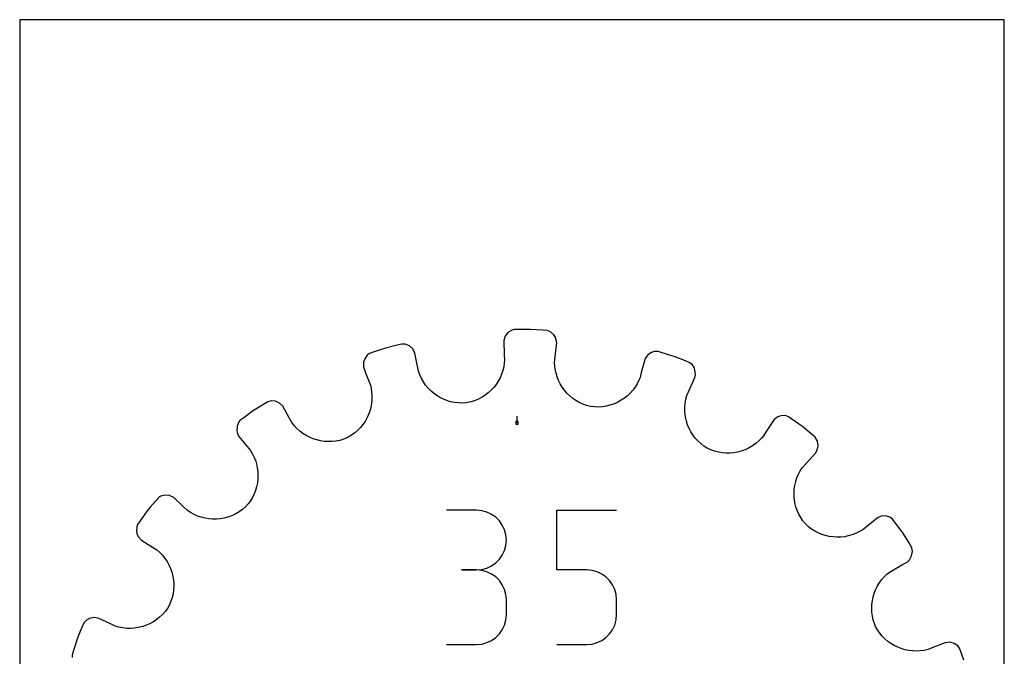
# Model space of a CAD drawing. Extents: x 0 to 216, y 0 to 279.
# Tile 2 of 2: x 0 to 216, y 140 to 279. Entities that reach past the tile are written whole.
import ezdxf

# ---------------------------------------------------------------- set-up
doc = ezdxf.new("R2010")
doc.units = 0

msp = doc.modelspace()

# ---------------------------------------------------------------- linework, layer by layer
at = {"layer": 'annotation', "color": 1}
for p, q in [((109.051908, 190.959435), (109.051908, 192.388185)), ((100.1702, 171.760015), (93.621669, 171.760015)), ((101.347969, 171.654301), (100.1702, 171.760015)), ((102.456209, 171.349649), (101.347969, 171.654301)), ((103.476487, 170.864795), (102.456209, 171.349649)), ((104.39037, 170.218478), (103.476487, 170.864795)), ((117.777353, 158.662028), (117.777353, 171.794228)), ((117.777353, 171.794228), (130.874416, 171.794228)), ((105.179427, 169.429435), (104.39037, 170.218478)), ((105.825224, 168.516401), (105.179427, 169.429435)), ((106.309329, 167.498114), (105.825224, 168.516401)), ((106.613309, 166.393312), (106.309329, 167.498114)), ((106.718732, 165.220731), (106.613309, 166.393312)), ((106.613309, 164.042645), (106.718732, 165.220731)), ((106.718732, 165.220731), (106.718732, 165.220731)), ((105.825224, 161.912047), (106.309329, 162.933555)), ((106.309329, 162.933555), (106.613309, 164.042645)), ((103.476487, 159.558858), (104.39037, 160.206113)), ((104.39037, 160.206113), (105.179427, 160.996705)), ((105.179427, 160.996705), (105.825224, 161.912047)), ((100.1702, 158.662953), (96.891311, 158.662953)), ((96.891311, 158.662953), (100.1702, 158.662953)), ((100.1702, 158.662953), (101.347969, 158.768693)), ((101.347969, 158.557238), (100.1702, 158.662953)), ((100.1702, 158.662953), (100.1702, 158.662953)), ((101.347969, 158.768693), (102.456209, 159.073523)), ((102.456209, 158.252586), (101.347969, 158.557238)), ((102.456209, 159.073523), (103.476487, 159.558858)), ((103.476487, 157.767733), (102.456209, 158.252586)), ((104.39037, 157.121416), (103.476487, 157.767733)), ((124.325885, 158.662028), (117.777353, 158.662028)), ((125.501705, 158.556922), (124.325885, 158.662028)), ((126.60891, 158.253792), (125.501705, 158.556922)), ((127.628884, 157.770918), (126.60891, 158.253792)), ((128.543011, 157.12658), (127.628884, 157.770918)), ((105.179427, 156.332372), (104.39037, 157.121416)), ((105.825224, 155.419338), (105.179427, 156.332372)), ((129.332676, 156.339058), (128.543011, 157.12658)), ((129.979264, 155.426633), (129.332676, 156.339058)), ((106.309329, 154.401052), (105.825224, 155.419338)), ((106.613309, 153.29625), (106.309329, 154.401052)), ((106.718732, 152.123668), (106.613309, 153.29625)), ((130.464161, 154.407585), (129.979264, 155.426633)), ((130.76875, 153.300196), (130.464161, 154.407585)), ((130.874416, 152.122744), (130.76875, 153.300196)), ((106.718732, 148.844779), (106.718732, 152.123668)), ((106.718732, 152.123668), (106.718732, 152.123668)), ((130.874416, 148.860499), (130.874416, 152.122744)), ((130.874416, 152.122744), (130.874416, 152.122744)), ((106.309329, 146.56665), (106.613309, 147.671711)), ((106.613309, 147.671711), (106.718732, 148.844779)), ((130.463948, 146.573556), (130.768689, 147.682476)), ((130.768689, 147.682476), (130.874416, 148.860499)), ((105.179427, 144.635314), (105.825224, 145.548287)), ((105.825224, 145.548287), (106.309329, 146.56665)), ((129.332067, 144.637244), (129.978853, 145.552294)), ((129.978853, 145.552294), (130.463948, 146.573556)), ((101.347969, 142.411148), (102.456209, 142.715648)), ((102.456209, 142.715648), (103.476487, 143.200304)), ((103.476487, 143.200304), (104.39037, 143.846423)), ((104.39037, 143.846423), (105.179427, 144.635314)), ((125.501218, 142.410247), (126.608164, 142.714906)), ((126.608164, 142.714906), (127.628062, 143.199996)), ((127.628062, 143.199996), (128.54225, 143.846959)), ((128.54225, 143.846959), (129.332067, 144.637244)), ((93.621669, 142.305495), (100.1702, 142.305495)), ((100.1702, 142.305495), (101.347969, 142.411148)), ((100.1702, 142.305495), (100.1702, 142.305495)), ((117.777353, 142.30457), (124.325885, 142.30457)), ((124.325885, 142.30457), (125.501218, 142.410247)), ((124.325885, 142.30457), (124.325885, 142.30457))]:
    msp.add_line(p, q, dxfattribs=at)
at = {"layer": 'boundary', "color": 5}
for p, q in [((106.442563, 209.980295), (106.132959, 209.039337)), ((107.044034, 210.742673), (106.442563, 209.980295)), ((107.804539, 211.23663), (107.044034, 210.742673)), ((108.316122, 211.397854), (107.804539, 211.23663)), ((110.969649, 211.425505), (108.316122, 211.397854)), ((112.007266, 211.436317), (110.969649, 211.425505)), ((114.654785, 211.255613), (112.007266, 211.436317)), ((115.690053, 211.184952), (114.654785, 211.255613)), ((116.387554, 210.920202), (115.690053, 211.184952)), ((117.131107, 210.276567), (116.387554, 210.920202)), ((117.478832, 209.661649), (117.131107, 210.276567)), ((117.661268, 209.140912), (117.478832, 209.661649)), ((80.224227, 207.338126), (77.709102, 206.492223)), ((82.7978, 207.984756), (80.224227, 207.338126)), ((83.804152, 208.237609), (82.7978, 207.984756)), ((84.549344, 208.200872), (83.804152, 208.237609)), ((85.455806, 207.818905), (84.549344, 208.200872)), ((86.179901, 207.154709), (85.455806, 207.818905)), ((106.132959, 209.039337), (106.252033, 205.856449)), ((117.302627, 204.15635), (117.643634, 207.293929)), ((117.643634, 207.293929), (117.780093, 208.424134)), ((117.780093, 208.424134), (117.661268, 209.140912)), ((75.718221, 205.144951), (75.381603, 204.233945)), ((76.289028, 205.849862), (75.718221, 205.144951)), ((76.725604, 206.161447), (76.289028, 205.849862)), ((77.709102, 206.492223), (76.725604, 206.161447)), ((86.645235, 206.25765), (86.179901, 207.154709)), ((86.864693, 205.140599), (86.645235, 206.25765)), ((87.42592, 202.283934), (86.864693, 205.140599)), ((106.252033, 205.856449), (106.323076, 204.720204)), ((137.758693, 205.846567), (137.173587, 205.047547)), ((138.566691, 206.386306), (137.758693, 205.846567)), ((139.232808, 206.622774), (138.566691, 206.386306)), ((139.978733, 206.61607), (139.232808, 206.622774)), ((142.510996, 205.822426), (139.978733, 206.61607)), ((143.501194, 205.512085), (142.510996, 205.822426)), ((145.963339, 204.522163), (143.501194, 205.512085)), ((75.381603, 204.233945), (75.377954, 203.243457)), ((75.377954, 203.243457), (75.822749, 201.901959)), ((106.133472, 203.2304), (105.929352, 202.394918)), ((106.265875, 204.09031), (106.133472, 203.2304)), ((106.323076, 204.720204), (106.265875, 204.09031)), ((117.352084, 203.281854), (117.302627, 204.15635)), ((117.475748, 202.426358), (117.352084, 203.281854)), ((137.173587, 205.047547), (136.303327, 201.983688)), ((146.926119, 204.135072), (145.963339, 204.522163)), ((147.507544, 203.667504), (146.926119, 204.135072)), ((147.873115, 203.062524), (147.507544, 203.667504)), ((148.070987, 202.555163), (147.873115, 203.062524)), ((75.822749, 201.901959), (76.893435, 199.194721)), ((87.724566, 201.455901), (87.42592, 202.283934)), ((88.089232, 200.668622), (87.724566, 201.455901)), ((105.318967, 200.811993), (104.918836, 200.071521)), ((105.656769, 201.587525), (105.318967, 200.811993)), ((105.929352, 202.394918), (105.656769, 201.587525)), ((117.601724, 201.822147), (117.475748, 202.426358)), ((117.846497, 201.007576), (117.601724, 201.822147)), ((118.157486, 200.221479), (117.846497, 201.007576)), ((136.019756, 200.881051), (135.770746, 200.299644)), ((136.303327, 201.983688), (136.019756, 200.881051)), ((147.581556, 199.830549), (148.060645, 200.863343)), ((148.060645, 200.863343), (148.169049, 201.581738)), ((148.169049, 201.581738), (148.070987, 202.555163)), ((76.893435, 199.194721), (77.03381, 198.577944)), ((88.515598, 199.923697), (88.089232, 200.668622)), ((89.000158, 199.224561), (88.515598, 199.923697)), ((89.538986, 198.573365), (89.000158, 199.224561)), ((103.943853, 198.708931), (103.375594, 198.094628)), ((104.4593, 199.369068), (103.943853, 198.708931)), ((104.918836, 200.071521), (104.4593, 199.369068)), ((118.532056, 199.468344), (118.157486, 200.221479)), ((118.967004, 198.750674), (118.532056, 199.468344)), ((119.4599, 198.073614), (118.967004, 198.750674)), ((134.926621, 198.791128), (134.417933, 198.107549)), ((135.379009, 199.522775), (134.926621, 198.791128)), ((135.770746, 200.299644), (135.379009, 199.522775)), ((146.287543, 196.951753), (147.581556, 199.830549)), ((77.03381, 198.577944), (77.173383, 197.71913)), ((77.173383, 197.71913), (77.237336, 196.861517)), ((77.237336, 196.861517), (77.227687, 196.009433)), ((90.12785, 197.972416), (89.538986, 198.573365)), ((90.763228, 197.424411), (90.12785, 197.972416)), ((91.441083, 196.932293), (90.763228, 197.424411)), ((92.15788, 196.498775), (91.441083, 196.932293)), ((92.909261, 196.125478), (92.15788, 196.498775)), ((101.383704, 196.559046), (100.634512, 196.161287)), ((102.092274, 197.015969), (101.383704, 196.559046)), ((102.757422, 197.529138), (102.092274, 197.015969)), ((103.375594, 198.094628), (102.757422, 197.529138)), ((120.007099, 197.43914), (119.4599, 198.073614)), ((120.606576, 196.852169), (120.007099, 197.43914)), ((121.255047, 196.316021), (120.606576, 196.852169)), ((133.247485, 196.893635), (132.593653, 196.367887)), ((133.856899, 197.47432), (133.247485, 196.893635)), ((134.417933, 198.107549), (133.856899, 197.47432)), ((146.064312, 196.104767), (146.287543, 196.951753)), ((54.389967, 195.58113), (52.14189, 194.171123)), ((55.109992, 195.77677), (54.389967, 195.58113)), ((56.089866, 195.693421), (55.109992, 195.77677)), ((56.983635, 195.285447), (56.089866, 195.693421)), ((57.703574, 194.576059), (56.983635, 195.285447)), ((59.120189, 192.032519), (57.703574, 194.576059)), ((76.994558, 194.339138), (76.774489, 193.529567)), ((77.146072, 195.167243), (76.994558, 194.339138)), ((77.227687, 196.009433), (77.146072, 195.167243)), ((93.691575, 195.815903), (92.909261, 196.125478)), ((94.501037, 195.572138), (93.691575, 195.815903)), ((95.333662, 195.397105), (94.501037, 195.572138)), ((96.18587, 195.293528), (95.333662, 195.397105)), ((97.053169, 195.263094), (96.18587, 195.293528)), ((97.931842, 195.308602), (97.053169, 195.263094)), ((99.026511, 195.557886), (97.931842, 195.308602)), ((99.847771, 195.826455), (99.026511, 195.557886)), ((100.634512, 196.161287), (99.847771, 195.826455)), ((121.949462, 195.833881), (121.255047, 196.316021)), ((122.687233, 195.410206), (121.949462, 195.833881)), ((123.465423, 195.04811), (122.687233, 195.410206)), ((124.281137, 194.751484), (123.465423, 195.04811)), ((125.131199, 194.523565), (124.281137, 194.751484)), ((126.005058, 194.427176), (125.131199, 194.523565)), ((126.872354, 194.408158), (126.005058, 194.427176)), ((127.728247, 194.463069), (126.872354, 194.408158)), ((128.569029, 194.590141), (127.728247, 194.463069)), ((129.615262, 194.861222), (128.569029, 194.590141)), ((130.406359, 195.143661), (129.615262, 194.861222)), ((131.169109, 195.490508), (130.406359, 195.143661)), ((131.899566, 195.899365), (131.169109, 195.490508)), ((132.593653, 196.367887), (131.899566, 195.899365)), ((145.845598, 194.400617), (145.917505, 195.252843)), ((145.846932, 193.552371), (145.845598, 194.400617)), ((145.917505, 195.252843), (146.064312, 196.104767)), ((51.262817, 193.619764), (49.132336, 192.037656)), ((52.14189, 194.171123), (51.262817, 193.619764)), ((76.488236, 192.742656), (76.137716, 191.982528)), ((76.774489, 193.529567), (76.488236, 192.742656)), ((145.91963, 192.711841), (145.846932, 193.552371)), ((146.062091, 191.883705), (145.91963, 192.711841)), ((166.265037, 192.238454), (165.461491, 191.659121)), ((166.923699, 192.494306), (166.265037, 192.238454)), ((167.906655, 192.520868), (166.923699, 192.494306)), ((168.614142, 192.284138), (167.906655, 192.520868)), ((170.777138, 190.746755), (168.614142, 192.284138)), ((47.655325, 190.141323), (47.616653, 189.170835)), ((47.980062, 190.987985), (47.655325, 190.141323)), ((48.299248, 191.418999), (47.980062, 190.987985)), ((49.132336, 192.037656), (48.299248, 191.418999)), ((59.674132, 191.03791), (59.120189, 192.032519)), ((60.214079, 190.342969), (59.674132, 191.03791)), ((60.804286, 189.706601), (60.214079, 190.342969)), ((75.250452, 190.560196), (74.717861, 189.906381)), ((75.724575, 191.253576), (75.250452, 190.560196)), ((76.137716, 191.982528), (75.724575, 191.253576)), ((146.200151, 191.296406), (146.062091, 191.883705)), ((146.459647, 190.500415), (146.200151, 191.296406)), ((146.784344, 189.728123), (146.459647, 190.500415)), ((165.461491, 191.659121), (163.686961, 189.014024)), ((171.622941, 190.145588), (170.777138, 190.746755)), ((173.658628, 188.443178), (171.622941, 190.145588)), ((47.616653, 189.170835), (47.74439, 188.634055)), ((47.74439, 188.634055), (48.031551, 187.96665)), ((48.031551, 187.96665), (48.756861, 187.089204)), ((61.43959, 189.130487), (60.804286, 189.706601)), ((62.116419, 188.615049), (61.43959, 189.130487)), ((62.830319, 188.161894), (62.116419, 188.615049)), ((63.575996, 187.772464), (62.830319, 188.161894)), ((72.785249, 188.225939), (72.036199, 187.773428)), ((73.483262, 188.735012), (72.785249, 188.225939)), ((74.1283, 189.296484), (73.483262, 188.735012)), ((74.717861, 189.906381), (74.1283, 189.296484)), ((147.172794, 188.984145), (146.784344, 189.728123)), ((147.624015, 188.274311), (147.172794, 188.984145)), ((148.135382, 187.60085), (147.624015, 188.274311)), ((163.076547, 188.05299), (162.660227, 187.577219)), ((163.686961, 189.014024), (163.076547, 188.05299)), ((174.45465, 187.777479), (173.658628, 188.443178)), ((48.756861, 187.089204), (50.611716, 184.845287)), ((64.349559, 187.447972), (63.575996, 187.772464)), ((65.146261, 187.189493), (64.349559, 187.447972)), ((65.962164, 186.998192), (65.146261, 187.189493)), ((66.79205, 186.875624), (65.962164, 186.998192)), ((67.631921, 186.82283), (66.79205, 186.875624)), ((68.477194, 186.841175), (67.631921, 186.82283)), ((69.323213, 186.931912), (68.477194, 186.841175)), ((70.165423, 187.09639), (69.323213, 186.931912)), ((71.230809, 187.424203), (70.165423, 187.09639)), ((72.036199, 187.773428), (71.230809, 187.424203)), ((148.706239, 186.970191), (148.135382, 187.60085)), ((149.334271, 186.385111), (148.706239, 186.970191)), ((150.018275, 185.850843), (149.334271, 186.385111)), ((150.756308, 185.371492), (150.018275, 185.850843)), ((160.696339, 185.910645), (159.966982, 185.481645)), ((161.391329, 186.40342), (160.696339, 185.910645)), ((162.047585, 186.959434), (161.391329, 186.40342)), ((162.660227, 187.577219), (162.047585, 186.959434)), ((174.926071, 186.884195), (174.45465, 187.777479)), ((174.847615, 184.964944), (175.055316, 185.921231)), ((175.055316, 185.921231), (174.926071, 186.884195)), ((50.611716, 184.845287), (51.062288, 184.089799)), ((51.062288, 184.089799), (51.440379, 183.308875)), ((151.558063, 185.010226), (150.756308, 185.371492)), ((152.37652, 184.723508), (151.558063, 185.010226)), ((153.207592, 184.511286), (152.37652, 184.723508)), ((154.04656, 184.372344), (153.207592, 184.511286)), ((154.889092, 184.305998), (154.04656, 184.372344)), ((155.730328, 184.310351), (154.889092, 184.305998)), ((156.565679, 184.384857), (155.730328, 184.310351)), ((157.390912, 184.528789), (156.565679, 184.384857)), ((158.423609, 184.819608), (157.390912, 184.528789)), ((159.208016, 185.117749), (158.423609, 184.819608)), ((159.966982, 185.481645), (159.208016, 185.117749)), ((173.747981, 183.481377), (174.522765, 184.315602)), ((174.522765, 184.315602), (174.847615, 184.964944)), ((51.440379, 183.308875), (51.746197, 182.50704)), ((51.746197, 182.50704), (51.914344, 181.919052)), ((51.914344, 181.919052), (52.096746, 181.092969)), ((171.627751, 181.143306), (173.747981, 183.481377)), ((52.096746, 181.092969), (52.208165, 180.258715)), ((52.208165, 180.258715), (52.249423, 179.420573)), ((52.249423, 179.420573), (52.220245, 178.583817)), ((170.418999, 178.85342), (170.750899, 179.641923)), ((170.750899, 179.641923), (171.15379, 180.406827)), ((171.15379, 180.406827), (171.627751, 181.143306)), ((52.121797, 177.752542), (51.954015, 176.931646)), ((52.220245, 178.583817), (52.121797, 177.752542)), ((169.847068, 176.392709), (169.967185, 177.224086)), ((169.967185, 177.224086), (170.157863, 178.046118)), ((170.157863, 178.046118), (170.418999, 178.85342)), ((31.907935, 175.086862), (30.950468, 174.863197)), ((32.884959, 174.974642), (31.907935, 175.086862)), ((33.788215, 174.522765), (32.884959, 174.974642)), ((51.412965, 175.339212), (51.040389, 174.57713)), ((51.717284, 176.125779), (51.412965, 175.339212)), ((51.954015, 176.931646), (51.717284, 176.125779)), ((169.79716, 175.55621), (169.847068, 176.392709)), ((169.817131, 174.719317), (169.79716, 175.55621)), ((30.501787, 174.569496), (28.623927, 172.418962)), ((30.950468, 174.863197), (30.501787, 174.569496)), ((35.921603, 172.541388), (33.788215, 174.522765)), ((50.09402, 173.143953), (49.521164, 172.482138)), ((50.600623, 173.843828), (50.09402, 173.143953)), ((51.040389, 174.57713), (50.600623, 173.843828)), ((169.906912, 173.886637), (169.817131, 174.719317)), ((170.06644, 173.062986), (169.906912, 173.886637)), ((170.217152, 172.477525), (170.06644, 173.062986)), ((27.958229, 171.622941), (26.420846, 169.459945)), ((28.623927, 172.418962), (27.958229, 171.622941)), ((36.755828, 171.766603), (35.921603, 172.541388)), ((37.483951, 171.272658), (36.755828, 171.766603)), ((38.241798, 170.849803), (37.483951, 171.272658)), ((39.024753, 170.497968), (38.241798, 170.849803)), ((46.642667, 170.593552), (45.850643, 170.295483)), ((47.411971, 170.960589), (46.642667, 170.593552)), ((48.154013, 171.396403), (47.411971, 170.960589)), ((48.863381, 171.901061), (48.154013, 171.396403)), ((49.521164, 172.482138), (48.863381, 171.901061)), ((170.495802, 171.679431), (170.217152, 172.477525)), ((170.843532, 170.902931), (170.495802, 171.679431)), ((171.259943, 170.152032), (170.843532, 170.902931)), ((25.819678, 168.614142), (25.649496, 168.105537)), ((26.420846, 169.459945), (25.819678, 168.614142)), ((39.827445, 170.217047), (39.024753, 170.497968)), ((40.646533, 170.006509), (39.827445, 170.217047)), ((41.476092, 169.866621), (40.646533, 170.006509)), ((42.312118, 169.797065), (41.476092, 169.866621)), ((43.14983, 169.797405), (42.312118, 169.797065)), ((43.984626, 169.867576), (43.14983, 169.797405)), ((44.811897, 170.007507), (43.984626, 169.867576)), ((45.850643, 170.295483), (44.811897, 170.007507)), ((171.745375, 169.432641), (171.259943, 170.152032)), ((172.299203, 168.748902), (171.745375, 169.432641)), ((172.949963, 168.157497), (172.299203, 168.748902)), ((188.227627, 170.184555), (185.722733, 168.21741)), ((188.895032, 170.471716), (188.227627, 170.184555)), ((189.876155, 170.526669), (188.895032, 170.471716)), ((190.819445, 170.248567), (189.876155, 170.526669)), ((191.419, 169.804569), (190.819445, 170.248567)), ((193.001107, 167.674088), (191.419, 169.804569)), ((25.649496, 168.105537), (25.602044, 167.200018)), ((25.602044, 167.200018), (25.709557, 166.66614)), ((25.709557, 166.66614), (25.965408, 166.007478)), ((173.640049, 167.632079), (172.949963, 168.157497)), ((174.364959, 167.17359), (173.640049, 167.632079)), ((175.119719, 166.781706), (174.364959, 167.17359)), ((175.900526, 166.458511), (175.119719, 166.781706)), ((176.701825, 166.202464), (175.900526, 166.458511)), ((182.732443, 166.443588), (181.689129, 166.123722)), ((183.528401, 166.769723), (182.732443, 166.443588)), ((184.302174, 167.168189), (183.528401, 166.769723)), ((184.845287, 167.492101), (184.302174, 167.168189)), ((185.722733, 168.21741), (184.845287, 167.492101)), ((193.619764, 166.841), (193.001107, 167.674088)), ((195.029771, 164.592922), (193.619764, 166.841)), ((25.965408, 166.007478), (26.632114, 165.247991)), ((26.632114, 165.247991), (27.593148, 164.637577)), ((27.593148, 164.637577), (30.050827, 163.076547)), ((177.519372, 166.015127), (176.701825, 166.202464)), ((178.348833, 165.897355), (177.519372, 166.015127)), ((179.184749, 165.848324), (178.348833, 165.897355)), ((180.023652, 165.869919), (179.184749, 165.848324)), ((180.85985, 165.961457), (180.023652, 165.869919)), ((181.689129, 166.123722), (180.85985, 165.961457)), ((195.636126, 163.511444), (195.029771, 164.592922)), ((30.050827, 163.076547), (30.71264, 162.497432)), ((30.71264, 162.497432), (31.313208, 161.871679)), ((195.578736, 161.762703), (195.75334, 162.718372)), ((195.75334, 162.718372), (195.636126, 163.511444)), ((31.313208, 161.871679), (31.851801, 161.203495)), ((31.851801, 161.203495), (32.32666, 160.498024)), ((32.32666, 160.498024), (32.737727, 159.759327)), ((190.842555, 158.277901), (193.58145, 159.8463)), ((193.58145, 159.8463), (194.576059, 160.400243)), ((194.576059, 160.400243), (195.086031, 160.917799)), ((195.086031, 160.917799), (195.578736, 161.762703)), ((32.737727, 159.759327), (33.083177, 158.992435)), ((33.083177, 158.992435), (33.362818, 158.201179)), ((33.362818, 158.201179), (33.515374, 157.618686)), ((33.515374, 157.618686), (33.678499, 156.79766)), ((189.54465, 157.120941), (190.16408, 157.723825)), ((190.16408, 157.723825), (190.842555, 158.277901)), ((33.678499, 156.79766), (33.772522, 155.965153)), ((33.772522, 155.965153), (33.796595, 155.125572)), ((188.052422, 155.063881), (188.487663, 155.786713)), ((188.487663, 155.786713), (188.985593, 156.473964)), ((188.985593, 156.473964), (189.54465, 157.120941)), ((33.631589, 153.443434), (33.439967, 152.610143)), ((33.750123, 154.283404), (33.631589, 153.443434)), ((33.796595, 155.125572), (33.750123, 154.283404)), ((187.135717, 152.728197), (187.375311, 153.530297)), ((187.375311, 153.530297), (187.681247, 154.310365)), ((187.681247, 154.310365), (188.052422, 155.063881)), ((33.17419, 151.788139), (32.83388, 150.981689)), ((33.439967, 152.610143), (33.17419, 151.788139)), ((186.860783, 151.075671), (186.963737, 151.908364)), ((186.963737, 151.908364), (187.135717, 152.728197)), ((31.868894, 149.526551), (31.298098, 148.882785)), ((32.387724, 150.225743), (31.868894, 149.526551)), ((32.83388, 150.981689), (32.387724, 150.225743)), ((186.827987, 150.234282), (186.860783, 151.075671)), ((186.866682, 149.388798), (186.827987, 150.234282)), ((186.978148, 148.54385), (186.866682, 149.388798)), ((14.100183, 147.089563), (12.978824, 144.463974)), ((14.67288, 147.650495), (14.100183, 147.089563)), ((15.277859, 148.016066), (14.67288, 147.650495)), ((16.241163, 148.211439), (15.277859, 148.016066)), ((17.240474, 148.060645), (16.241163, 148.211439)), ((19.881666, 146.835456), (17.240474, 148.060645)), ((20.91446, 146.356367), (19.881666, 146.835456)), ((28.584833, 146.893542), (27.820501, 146.550923)), ((29.319213, 147.299637), (28.584833, 146.893542)), ((30.018822, 147.767765), (29.319213, 147.299637)), ((30.680252, 148.295855), (30.018822, 147.767765)), ((31.298098, 148.882785), (30.680252, 148.295855)), ((187.163634, 147.703849), (186.978148, 148.54385)), ((187.335602, 147.104041), (187.163634, 147.703849)), ((187.650787, 146.28218), (187.335602, 147.104041)), ((21.759694, 146.111535), (20.91446, 146.356367)), ((22.611164, 145.943549), (21.759694, 146.111535)), ((23.464246, 145.850902), (22.611164, 145.943549)), ((24.314283, 145.832034), (23.464246, 145.850902)), ((25.157949, 145.885034), (24.314283, 145.832034)), ((25.990459, 146.008105), (25.157949, 145.885034)), ((27.031171, 146.273099), (25.990459, 146.008105)), ((27.820501, 146.550923), (27.031171, 146.273099)), ((188.087059, 145.51891), (187.650787, 146.28218)), ((188.581103, 144.806228), (188.087059, 145.51891)), ((189.128608, 144.145729), (188.581103, 144.806228)), ((12.591732, 143.501194), (11.798088, 140.968932)), ((12.978824, 144.463974), (12.591732, 143.501194)), ((189.725799, 143.54023), (189.128608, 144.145729)), ((190.368189, 142.991429), (189.725799, 143.54023)), ((191.051223, 142.50029), (190.368189, 142.991429)), ((191.771059, 142.069681), (191.051223, 142.50029)), ((202.960579, 142.699741), (200.25334, 141.629056)), ((203.966868, 142.792666), (202.960579, 142.699741)), ((204.916951, 142.542044), (203.966868, 142.792666)), ((205.728022, 141.985505), (204.916951, 142.542044)), ((11.798088, 140.968932), (11.487747, 139.978734)), ((192.523326, 141.701214), (191.771059, 142.069681)), ((193.303555, 141.396587), (192.523326, 141.701214)), ((194.107555, 141.157325), (193.303555, 141.396587)), ((194.931371, 140.98634), (194.107555, 141.157325)), ((195.770446, 140.884618), (194.931371, 140.98634)), ((196.620602, 140.854422), (195.770446, 140.884618)), ((197.477615, 140.897321), (196.620602, 140.854422)), ((198.336763, 141.015115), (197.477615, 140.897321)), ((199.19472, 141.210382), (198.336763, 141.015115)), ((200.25334, 141.629056), (199.19472, 141.210382)), ((206.161447, 141.378212), (205.728022, 141.985505)), ((207.00735, 138.863087), (206.161447, 141.378212)), ((11.487747, 139.978734), (11.482927, 139.442495))]:
    msp.add_line(p, q, dxfattribs=at)
at = {"layer": 'frame', "color": 5}
for p, q in [((215.9, 279.4), (0, 279.4)), ((0, 279.4), (0, 0)), ((215.9, 0), (215.9, 279.4))]:
    msp.add_line(p, q, dxfattribs=at)
at = {"layer": 'hole', "color": 5}
for p, q in [((109.337658, 191.245185), (108.766158, 191.245185)), ((108.766158, 191.245185), (108.766158, 190.673685)), ((108.766158, 190.673685), (109.337658, 190.673685)), ((109.337658, 190.673685), (109.337658, 191.245185))]:
    msp.add_line(p, q, dxfattribs=at)

doc.saveas('drawing.dxf')
